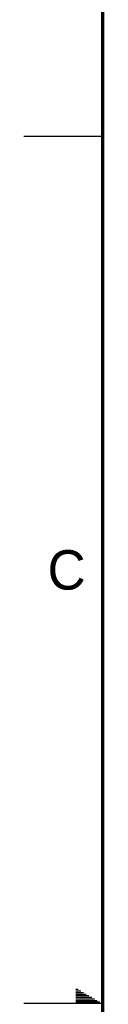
# Model space of a CAD drawing. Header units: inches. Extents: x 0 to 34, y 0 to 22.
# Tile 2 of 64: x 0 to 0.5, y 11 to 17.2. Entities that reach past the tile are written whole.
import ezdxf

# ---------------------------------------------------------------- set-up
doc = ezdxf.new("R2010")
doc.units = ezdxf.units.IN
doc.header["$LTSCALE"] = 1.87
doc.header["$MEASUREMENT"] = 0
doc.layers.get('0').update_dxf_attribs({"linetype": 'CONTINUOUS'})
doc.styles.add('TEXTSTYLE_2', font='txt')

msp = doc.modelspace()

# ---------------------------------------------------------------- linework, layer by layer
at = {"color": 2, "linetype": 'CONTINUOUS'}
for p, q in [((0, 16.5), (0.5, 16.5)), ((0.3303, 11.09), (0.3441, 11.09)), ((0.3303, 11.08), (0.3614, 11.08)), ((0.3303, 11.07), (0.3788, 11.07)), ((0.3303, 11.06), (0.3961, 11.06)), ((0.5, 11), (0, 11)), ((0.3303, 11.05), (0.4134, 11.05)), ((0.3303, 11.04), (0.4307, 11.04)), ((0.3303, 11.03), (0.448, 11.03)), ((0.3303, 11.02), (0.4654, 11.02)), ((0.3303, 11.01), (0.4827, 11.01))]:
    msp.add_line(p, q, dxfattribs=at)
at = {"color": 7, "linetype": 'CONTINUOUS', "const_width": 0.02}
msp.add_lwpolyline([(0.5, 21.5), (0.5, 0.5)], dxfattribs=at)

# ---------------------------------------------------------------- texts
at = {"color": 2, "linetype": 'CONTINUOUS', "insert": (0.1508, 13.8746), "char_height": 0.25, "width": 0.25, "attachment_point": 1, "line_spacing_factor": 0.9, "style": 'TEXTSTYLE_2'}
msp.add_mtext('C', dxfattribs=at)

doc.saveas('drawing.dxf')
